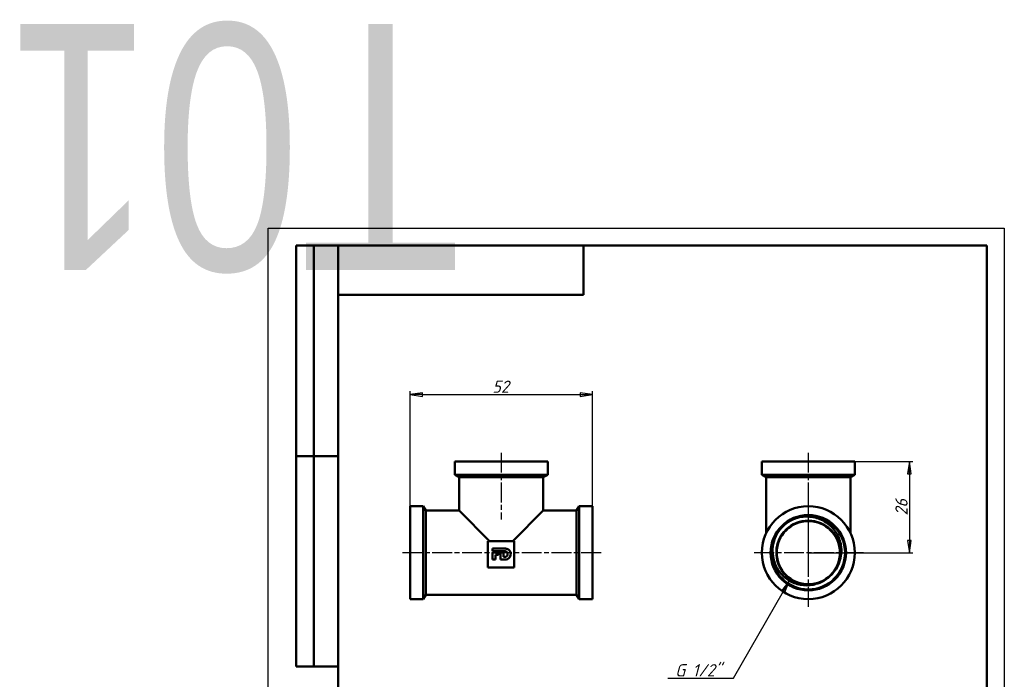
# Model space of a CAD drawing. Header units: millimetres. Extents: x -71 to 414, y -69 to 356.
# Tile 4 of 5: x -71 to 210, y 168 to 356. Entities that reach past the tile are written whole.
import ezdxf
from ezdxf.enums import TextEntityAlignment as Align

# ---------------------------------------------------------------- set-up
doc = ezdxf.new("R2018")
doc.units = ezdxf.units.MM
doc.linetypes.add('CHAIN', pattern=[0.7087, 0.4724, -0.0591, 0.1181, -0.0591])
for name, color, linetype, lineweight in [('Видимые тонкие (ГОСТ)', 7, 'Continuous', 35), ('Видимый контур (ГОСТ)', 7, 'Continuous', 50), ('Кромка (ГОСТ)', 7, 'Continuous', 50), ('Маркер центра (ГОСТ)', 7, 'Continuous', 25), ('Обозначение (ГОСТ)', 7, 'Continuous', 25), ('Осевая линия (ГОСТ)', 7, 'Continuous', 25), ('Размер (ГОСТ)', 7, 'Continuous', 25), ('Эскизная геометрия (ГОСТ)', 7, 'Continuous', 50)]:
    doc.layers.add(name, color=color, linetype=linetype, lineweight=lineweight)
doc.styles.get("Standard").update_dxf_attribs({"font": 'GOST Common Italic.ttf'})
doc.styles.add('Обычный текст (ГОСТ)', font='GOST Common Italic.ttf')
doc.dimstyles.new('Обычный (ГОСТ)', dxfattribs={"dimtxt": 3.5, "dimasz": 3.5, "dimexe": 1, "dimexo": 0, "dimgap": 0.5, "dimtad": 1, "dimrnd": 1e-08, "dimtxsty": 'Обычный текст (ГОСТ)', "dimblk": 'Filled-1', "dimcen": 0.09, "dimdle": 15, "dimclrd": 256, "dimclre": 256, "dimclrt": 256, "dimazin": 2, "dimtfac": 0.714286, "dimtdec": 3, "dimtmove": 0, "dimatfit": 3, "dimfxl": 1, "dimtolj": 1, "dimlwd": 25, "dimlwe": 25, "dimarcsym": 0})

# ---------------------------------------------------------------- blocks, each defined once
blk = doc.blocks.new('ГОСТ - Доп. графы 2')
at = {"layer": 'Эскизная геометрия (ГОСТ)'}
for p, q in [((-12, 0), (-12, 120)), ((-12, 120), (0, 120)), ((-7, 0), (-7, 120)), ((-12, 60), (0, 60)), ((0, 0), (-12, 0))]:
    blk.add_line(p, q, dxfattribs=at)
at = {"layer": 'Обозначение (ГОСТ)', "lineweight": 30, "width": 0.8, "flags": 17}
for tag, p in [('Первичная_применяемость', (-3.65, 90.03)), ('Справочный_номер', (-3.55, 30.02))]:
    blk.add_attdef(tag, text='', height=3.17, rotation=90, dxfattribs=at).set_placement(p, align=Align.MIDDLE_CENTER)
blk = doc.blocks.new('ГОСТ - Доп. графы 3')
at = {"layer": 'Эскизная геометрия (ГОСТ)'}
for p, q in [((0, 0), (70, 0)), ((70, 0), (70, -14)), ((70, -14), (0, -14))]:
    blk.add_line(p, q, dxfattribs=at)
at = {"layer": 'Обозначение (ГОСТ)', "lineweight": 30, "width": 0.8}
blk.add_attdef('ОБОЗНАЧЕНИЕ', text='', height=5, rotation=180, dxfattribs=at).set_placement((34.94, -6.97), align=Align.MIDDLE_CENTER)
blk = doc.blocks.new('Рамки ГОСТ_ граница 297x210')
at = {"layer": 'Кромка (ГОСТ)', "lineweight": 25}
for p, q in [((0, 0), (0, 297)), ((0, 297), (210, 297)), ((210, 297), (210, 0)), ((210, 0), (0, 0))]:
    blk.add_line(p, q, dxfattribs=at)
at = {"layer": 'Кромка (ГОСТ)'}
for p, q in [((205, 292), (20, 292)), ((20, 292), (20, 5)), ((205, 5), (205, 292)), ((20, 5), (205, 5))]:
    blk.add_line(p, q, dxfattribs=at)
blk = doc.blocks.new('Filled-1')
at = {"color": 0}
for p, q in [((0, 0), (-1, 0.143)), ((-1, 0.143), (-1, -0.143)), ((-1, 0), (0, 0)), ((-1, -0.143), (0, 0))]:
    blk.add_line(p, q, dxfattribs=at)
at = {"color": 0, "flags": 128}
blk.add_lwpolyline([(-1, -0.143), (0, 0), (-1, 0.143), (-1, -0.143)], dxfattribs=at)
at = {"color": 0}
blk.add_solid([(-1, -0.143), (0, 0), (-1, 0.143), (-1, -0.143)], dxfattribs=at)
blk = doc.blocks.new('*D8')
at = {"layer": 'Defpoints', "color": 0, "linetype": 'Continuous', "transparency": 16777216}
for p in [(153.64, 204.95), (148.75, 196.47)]:
    blk.add_point(p, dxfattribs=at)
at = {"layer": 'Размер (ГОСТ)', "linetype": 'Continuous', "lineweight": 25, "transparency": 16777216}
for p, q in [((132.71, 168.67), (147, 193.44)), ((113.99, 168.67), (132.71, 168.67))]:
    blk.add_line(p, q, dxfattribs=at)
at = {"layer": 'Размер (ГОСТ)', "linetype": 'Continuous', "lineweight": 25, "transparency": 16777216, "xscale": 3.5, "yscale": 3.5, "zscale": 3.5, "rotation": 60.01872758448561}
blk.add_blockref('Filled-1', (148.75, 196.47), dxfattribs=at)
at = {"layer": 'Размер (ГОСТ)', "linetype": 'Continuous', "lineweight": 25, "transparency": 16777216, "insert": (113.99, 172.67), "char_height": 3.5, "attachment_point": 1, "style": 'Обычный текст (ГОСТ)'}
blk.add_mtext('\\A1; \\fGOST Common|b0|i1;\\H3.5000;G 1/2"', dxfattribs=at)
blk = doc.blocks.new('*D9')
at = {"layer": 'Defpoints', "color": 0, "linetype": 'Continuous', "transparency": 16777216}
for p in [(92.49, 249.52), (40.49, 217.7), (92.49, 217.7)]:
    blk.add_point(p, dxfattribs=at)
at = {"layer": 'Размер (ГОСТ)', "linetype": 'Continuous', "lineweight": 25, "transparency": 16777216}
for p, q in [((40.49, 217.7), (40.49, 250.52)), ((92.49, 217.7), (92.49, 250.52)), ((43.99, 249.52), (88.99, 249.52))]:
    blk.add_line(p, q, dxfattribs=at)
at = {"layer": 'Размер (ГОСТ)', "linetype": 'Continuous', "lineweight": 25, "transparency": 16777216, "xscale": 3.5, "yscale": 3.5, "zscale": 3.5, "rotation": 180}
blk.add_blockref('Filled-1', (40.49, 249.52), dxfattribs=at)
at = {"layer": 'Размер (ГОСТ)', "linetype": 'Continuous', "lineweight": 25, "transparency": 16777216, "xscale": 3.5, "yscale": 3.5, "zscale": 3.5}
blk.add_blockref('Filled-1', (92.49, 249.52), dxfattribs=at)
at = {"layer": 'Размер (ГОСТ)', "linetype": 'Continuous', "lineweight": 25, "transparency": 16777216, "insert": (63.97, 253.52), "char_height": 3.5, "attachment_point": 1, "style": 'Обычный текст (ГОСТ)'}
blk.add_mtext('\\A1;52', dxfattribs=at)
blk = doc.blocks.new('*D11')
at = {"layer": 'Defpoints', "color": 0, "linetype": 'Continuous', "transparency": 16777216}
for p in [(167.34, 230.45), (154.09, 204.45), (182.92, 204.45)]:
    blk.add_point(p, dxfattribs=at)
at = {"layer": 'Размер (ГОСТ)', "linetype": 'Continuous', "lineweight": 25, "transparency": 16777216}
for p, q in [((167.34, 230.45), (183.92, 230.45)), ((182.92, 226.95), (182.92, 207.95)), ((154.09, 204.45), (183.92, 204.45))]:
    blk.add_line(p, q, dxfattribs=at)
at = {"layer": 'Размер (ГОСТ)', "linetype": 'Continuous', "lineweight": 25, "transparency": 16777216, "xscale": 3.5, "yscale": 3.5, "zscale": 3.5}
for p, rotation in [((182.92, 230.45), 90), ((182.92, 204.45), 270)]:
    blk.add_blockref('Filled-1', p, dxfattribs=dict(at, rotation=rotation))
at = {"layer": 'Размер (ГОСТ)', "linetype": 'Continuous', "lineweight": 25, "transparency": 16777216, "insert": (178.92, 215.04), "char_height": 3.5, "attachment_point": 1, "rotation": 90, "style": 'Обычный текст (ГОСТ)'}
blk.add_mtext('\\A1;26', dxfattribs=at)

msp = doc.modelspace()

# ---------------------------------------------------------------- linework, layer by layer
at = {"layer": 'Видимые тонкие (ГОСТ)'}
for points, knots in [([(152.5396, 214.7068), (150.3569, 214.3703), (148.2835, 213.3286), (146.726, 211.7609), (145.7324, 210.7607), (144.9457, 209.5558), (144.4298, 208.2437)], [44.13228716, 44.13228716, 44.13228716, 44.13228716, 44.77097717, 44.77097717, 44.77097717, 45.1784461, 45.1784461, 45.1784461, 45.1784461]), ([(162.678, 201.0989), (163.4301, 203.0463), (163.5075, 205.2524), (162.8735, 207.243), (162.1559, 209.4958), (160.5354, 211.4469), (158.4526, 212.5658), (156.375, 213.682), (153.8611, 213.9577), (151.591, 213.3184), (149.3011, 212.6735), (147.2859, 211.1042), (146.0996, 209.0422), (144.9208, 206.9933), (144.5734, 204.4817), (145.1517, 202.1898), (145.7333, 199.8847), (147.2451, 197.8286), (149.2719, 196.586), (151.0974, 195.467), (153.3207, 195.0127), (155.4388, 195.326)], [42.03999196, 42.03999196, 42.03999196, 42.03999196, 42.71987806, 42.71987806, 42.71987806, 43.48931417, 43.48931417, 43.48931417, 44.25681055, 44.25681055, 44.25681055, 45.03101863, 45.03101863, 45.03101863, 45.80025915, 45.80025915, 45.80025915, 46.57393326, 46.57393326, 46.57393326, 47.2707413, 47.2707413, 47.2707413, 47.2707413])]:
    msp.add_open_spline(points, degree=3, knots=knots, dxfattribs=at)
at = {"layer": 'Видимый контур (ГОСТ)'}
for p, q in [((53.2356, 230.4451), (79.7356, 230.4451)), ((53.2356, 230.4451), (53.2356, 226.6668)), ((79.7356, 230.4451), (79.7356, 226.6668)), ((140.8399, 230.4451), (167.3399, 230.4451)), ((140.8399, 230.4451), (140.8399, 226.6668)), ((167.3399, 230.4451), (167.3399, 226.6668)), ((53.2356, 226.6668), (79.7356, 226.6668)), ((54.4856, 225.9451), (53.2356, 226.6668)), ((54.4856, 225.9451), (78.4856, 225.9451)), ((54.4856, 225.9451), (54.4856, 216.4451)), ((78.4856, 225.9451), (79.7356, 226.6668)), ((78.4856, 225.9451), (78.4856, 216.4451)), ((140.8399, 226.6668), (167.3399, 226.6668)), ((142.0899, 225.9451), (140.8399, 226.6668)), ((142.0899, 225.9451), (166.0899, 225.9451)), ((142.0899, 225.9451), (142.0899, 210.0632)), ((166.0899, 225.9451), (167.3399, 226.6668)), ((166.0899, 225.9451), (166.0899, 210.0632)), ((40.4856, 217.6951), (40.4856, 191.1951)), ((44.2639, 217.6951), (40.4856, 217.6951)), ((44.2639, 217.6951), (44.2639, 191.1951)), ((44.9856, 216.4451), (44.2639, 217.6951)), ((44.9856, 216.4451), (44.9856, 192.4451)), ((54.4856, 216.4451), (44.9856, 216.4451)), ((54.4856, 216.4451), (63.1669, 207.7639)), ((69.8043, 207.7639), (78.4856, 216.4451)), ((87.9856, 216.4451), (78.4856, 216.4451)), ((87.9856, 216.4451), (88.7073, 217.6951)), ((87.9856, 216.4451), (87.9856, 192.4451)), ((88.7073, 217.6951), (88.7073, 191.1951)), ((92.4856, 217.6951), (88.7073, 217.6951)), ((92.4856, 217.6951), (92.4856, 191.1951)), ((62.7078, 207.7639), (62.7078, 200.2639)), ((70.1461, 207.7639), (62.7078, 207.7639)), ((64.0347, 204.8534), (64.0347, 205.6152)), ((64.0347, 205.6152), (67.434, 205.6152)), ((70.1461, 200.2639), (70.1461, 207.7639)), ((67.447, 204.8534), (64.0347, 204.8534)), ((64.0347, 202.4789), (64.0347, 204.4971)), ((64.0347, 204.4971), (65.9661, 204.4971)), ((64.8963, 202.4789), (64.0347, 202.4789)), ((65.6769, 203.8155), (64.8963, 203.8155)), ((64.8963, 203.8155), (64.8963, 202.4789)), ((65.9661, 204.4971), (65.6769, 203.8155)), ((66.2342, 202.4789), (66.2342, 204.4971)), ((66.2342, 204.4971), (67.096, 204.4971)), ((67.4158, 202.4789), (66.2342, 202.4789)), ((67.096, 204.4971), (67.096, 203.2495)), ((67.096, 203.2495), (67.447, 203.2495)), ((62.7078, 200.2639), (70.1461, 200.2639)), ((44.2639, 191.1951), (40.4856, 191.1951)), ((44.9856, 192.4451), (44.2639, 191.1951)), ((87.9856, 192.4451), (44.9856, 192.4451)), ((87.9856, 192.4451), (88.7073, 191.1951)), ((92.4856, 191.1951), (88.7073, 191.1951))]:
    msp.add_line(p, q, dxfattribs=at)
for radius in [13.25, 10.75, 10.472, 9]:
    msp.add_circle((154.0899, 204.4451), radius, dxfattribs=at)
msp.add_arc((154.0899, 204.4451), 9.1268, 306.881057, 310.247024, dxfattribs=at)
for points, knots in [([(159.9838, 197.4834), (160.475, 197.8963), (160.9228, 198.3605), (161.3151, 198.8688), (162.7577, 200.738), (163.4322, 203.1823), (163.1524, 205.5268), (162.8736, 207.8631), (161.6505, 210.073), (159.8188, 211.5499), (157.9926, 213.0225), (155.5826, 213.7497), (153.2467, 213.5329), (150.9165, 213.3167), (148.6866, 212.1639), (147.1629, 210.3878), (145.6268, 208.5972), (144.8267, 206.1934), (144.9832, 203.8394), (145.1389, 201.4999), (146.2371, 199.2366), (147.9784, 197.6666), (149.728, 196.0893), (152.1067, 195.2302), (154.4604, 195.3259), (156.2937, 195.4003), (158.0998, 196.0436), (159.5674, 197.1448)], [41.54314758, 41.54314758, 41.54314758, 41.54314758, 41.75420216, 41.75420216, 41.75420216, 42.53029131, 42.53029131, 42.53029131, 43.30369963, 43.30369963, 43.30369963, 44.07482023, 44.07482023, 44.07482023, 44.84403423, 44.84403423, 44.84403423, 45.61951612, 45.61951612, 45.61951612, 46.39019037, 46.39019037, 46.39019037, 47.1644949, 47.1644949, 47.1644949, 47.76758568, 47.76758568, 47.76758568, 47.76758568]), ([(147.5619, 212.6332), (148.3978, 213.2997), (149.3375, 213.8297), (151.2759, 214.5381), (152.0617, 214.6625), (152.5388, 214.7087)], [0, 0, 0, 0, 0.320724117, 0.320724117, 0.620412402, 0.620412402, 0.620412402, 0.620412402]), ([(152.5388, 214.7087), (153.8687, 214.8375), (155.2108, 214.708), (157.7418, 213.9447), (158.9091, 213.3286), (160.9171, 211.697), (161.745, 210.7056), (162.9563, 208.4832), (163.3372, 207.2788), (163.5672, 205.1886), (163.546, 204.3333), (163.2751, 202.6654), (163.0301, 201.8599), (162.6794, 201.0987)], [0, 0, 0, 0, 0.40083361, 0.40083361, 0.79340982, 0.79340982, 1.17772545, 1.17772545, 1.55377724, 1.55377724, 1.80975745, 1.80975745, 2.06173492, 2.06173492, 2.06173492, 2.06173492]), ([(144.4298, 208.2437), (144.5811, 208.6984), (144.8774, 209.4367), (145.9997, 211.1685), (146.7258, 211.9667), (147.5619, 212.6332)], [0, 0, 0, 0, 0.143779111, 0.143779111, 0.297714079, 0.297714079, 0.297714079, 0.297714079]), ([(155.4388, 195.326), (154.2527, 195.0769), (153.0292, 195.0644), (150.6173, 195.5092), (149.4543, 195.9726), (147.3446, 197.3302), (146.424, 198.22), (144.9554, 200.323), (144.4302, 201.5217), (143.9466, 203.6815), (143.8695, 204.599), (143.9627, 206.4432), (144.1362, 207.3612), (144.4298, 208.2437)], [0, 0, 0, 0, 0.36357749, 0.36357749, 0.73540384, 0.73540384, 1.11547566, 1.11547566, 1.50378962, 1.50378962, 1.77820222, 1.77820222, 2.05661012, 2.05661012, 2.05661012, 2.05661012]), ([(67.434, 205.6152), (67.5909, 205.6152), (67.7484, 205.6023), (68.0402, 205.5462), (68.1754, 205.5064), (68.4763, 205.3756), (68.6333, 205.2733), (68.897, 205.0113), (68.9983, 204.859), (69.1517, 204.4886), (69.1881, 204.2736), (69.1881, 204.0563)], [-0.266193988, -0.266193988, -0.266193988, -0.266193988, -0.219125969, -0.219125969, -0.177002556, -0.177002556, -0.120574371, -0.120574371, -0.065190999, -0.065190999, 0, 0, 0, 0]), ([(69.1881, 204.0563), (69.1881, 203.8371), (69.1498, 203.6208), (68.9929, 203.2484), (68.8903, 203.0951), (68.6131, 202.8187), (68.4393, 202.7082), (68.0103, 202.5324), (67.7319, 202.4789), (67.4158, 202.4789)], [-0.32037615, -0.32037615, -0.32037615, -0.32037615, -0.239534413, -0.239534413, -0.171018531, -0.171018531, -0.094833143, -0.094833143, 0, 0, 0, 0]), ([(68.3044, 204.0513), (68.3044, 204.1133), (68.2992, 204.1753), (68.2768, 204.2921), (68.2607, 204.3468), (68.2028, 204.4832), (68.1526, 204.5584), (68.0178, 204.6921), (67.9346, 204.7447), (67.7281, 204.8288), (67.595, 204.8534), (67.447, 204.8534)], [-0.154862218, -0.154862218, -0.154862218, -0.154862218, -0.1327181, -0.1327181, -0.112340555, -0.112340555, -0.079721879, -0.079721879, -0.044410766, -0.044410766, 0, 0, 0, 0]), ([(67.447, 203.2495), (67.5232, 203.2495), (67.5998, 203.2558), (67.7429, 203.2834), (67.8098, 203.3033), (67.9551, 203.3678), (68.0294, 203.4169), (68.1573, 203.545), (68.2068, 203.6211), (68.2863, 203.8151), (68.3044, 203.9331), (68.3044, 204.0513)], [-0.133748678, -0.133748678, -0.133748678, -0.133748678, -0.110844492, -0.110844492, -0.08995905, -0.08995905, -0.063047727, -0.063047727, -0.035481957, -0.035481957, 0, 0, 0, 0]), ([(162.6794, 201.0987), (162.4808, 200.6674), (162.1776, 200.049), (161.2119, 198.6608), (160.6383, 198.029), (159.9866, 197.479)], [0, 0, 0, 0, 0.142434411, 0.142434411, 0.2886322, 0.2886322, 0.2886322, 0.2886322]), ([(159.5674, 197.1448), (158.8861, 196.6321), (158.1426, 196.2137), (156.5741, 195.5814), (155.9035, 195.4236), (155.4388, 195.326)], [0.023965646, 0.023965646, 0.023965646, 0.023965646, 0.280216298, 0.280216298, 0.529980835, 0.529980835, 0.529980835, 0.529980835])]:
    msp.add_open_spline(points, degree=3, knots=knots, dxfattribs=at)
at = {"layer": 'Маркер центра (ГОСТ)', "linetype": 'CHAIN', "ltscale": 11.993792}
for p, q in [((154.0899, 220.1951), (154.0899, 188.6951)), ((154.0899, 220.1951), (154.0899, 188.6951)), ((169.8399, 204.4451), (138.3399, 204.4451)), ((169.8399, 204.4451), (138.3399, 204.4451))]:
    msp.add_line(p, q, dxfattribs=at)
at = {"layer": 'Осевая линия (ГОСТ)', "linetype": 'CHAIN', "ltscale": 11.993792}
for p, q in [((66.4856, 232.9451), (66.4856, 213.9451)), ((154.0899, 232.9451), (154.0899, 201.9451)), ((94.9856, 204.4451), (37.9856, 204.4451))]:
    msp.add_line(p, q, dxfattribs=at)

# ---------------------------------------------------------------- block references
ref = msp.add_blockref('ГОСТ - Доп. графы 3', (20, 292))
lines = msp.add_mtext('\\W0.8000;T01 ', dxfattribs={"layer": 'Обозначение (ГОСТ)', "insert": (54.9421, 285.0324), "char_height": 70.124838, "attachment_point": 1, "rotation": 180})
ref.add_attrib('ОБОЗНАЧЕНИЕ', '', (54.9421, 285.0324)).embed_mtext(lines)
for name, p in [('Рамки ГОСТ_ граница 297x210', (0, 0)), ('ГОСТ - Доп. графы 2', (20, 172))]:
    msp.add_blockref(name, p)

# ---------------------------------------------------------------- dimensions: what is measured, and where the dimension line sits
at = {"layer": 'Размер (ГОСТ)', "linetype": 'Continuous', "lineweight": 25}
dim = msp.add_linear_dim(base=(92.4856, 249.5248), p1=(40.4856, 217.6951), p2=(92.4856, 217.6951), dimstyle='Обычный (ГОСТ)', override={"dimgap": 0.5, "dimdec": 2, "dimtol": 0, "dimlim": 0, "dimtp": 0, "dimtm": 0, "dimtdec": 3, "dimtofl": 0, "dimatfit": 1}, dxfattribs=at)
dim.commit()
dim.dimension.update_dxf_attribs({"geometry": '*D9', "text_midpoint": (66.4856, 249.5248), "dimtype": 160})
dim = msp.add_linear_dim(base=(182.9212, 204.4451), p1=(167.3399, 230.4451), p2=(154.0899, 204.4451), angle=90, dimstyle='Обычный (ГОСТ)', override={"dimgap": 0.5, "dimdec": 2, "dimtol": 0, "dimlim": 0, "dimtp": 0, "dimtm": 0, "dimtdec": 3, "dimtofl": 0, "dimatfit": 1}, dxfattribs=at)
dim.commit()
dim.dimension.update_dxf_attribs({"geometry": '*D11', "text_midpoint": (182.9212, 217.4451), "dimtype": 160})
dim = msp.add_radius_dim(center=(153.6434, 204.9459), mpoint=(148.7532, 196.4693), text=' \\fGOST Common|b0|i1;\\H3.5000;G 1/2"', dimstyle='Обычный (ГОСТ)', override={"dimgap": 0.5, "dimtih": 1, "dimtoh": 1, "dimdec": 2, "dimlfac": 1, "dimcen": 0, "dimtol": 0, "dimlim": 0, "dimtp": 0, "dimtm": 0, "dimtdec": 3, "dimtofl": 0}, dxfattribs=at)
dim.commit()
dim.dimension.update_dxf_attribs({"geometry": '*D8', "text_midpoint": (121.4309, 168.6654), "dimtype": 164})

doc.saveas('drawing.dxf')
